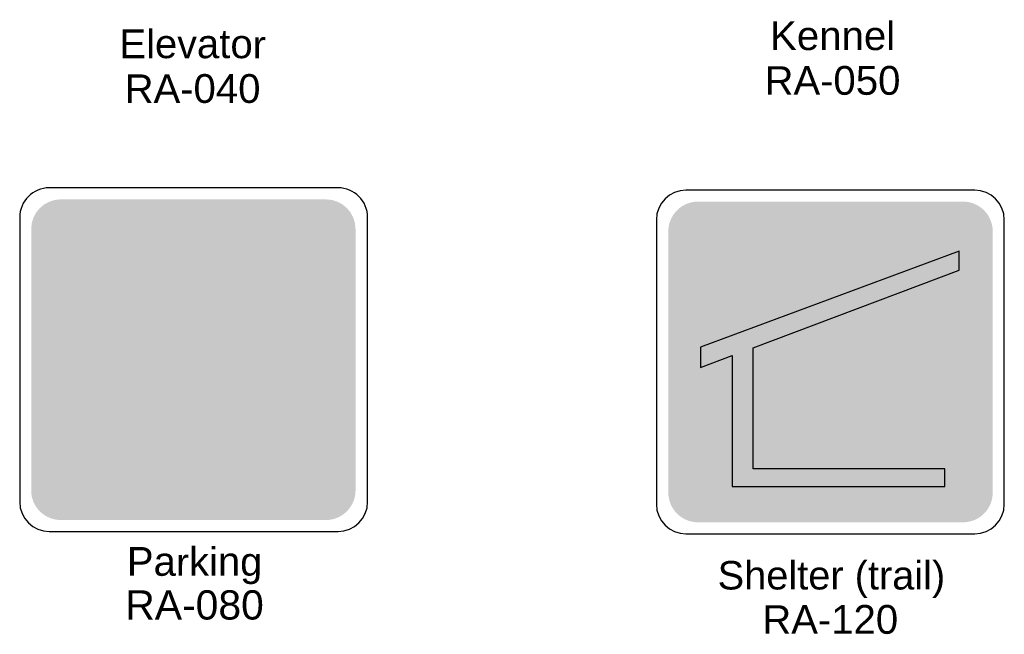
# Model space of a CAD drawing. Header units: feet. Extents: x 0.6 to 7.7, y 0 to 10.2.
# Tile 2 of 5: x 1.3 to 4.7, y 6 to 8.1. Entities that reach past the tile are written whole.
import ezdxf
from ezdxf.enums import TextEntityAlignment as Align

# ---------------------------------------------------------------- set-up
doc = ezdxf.new("R2010")
doc.units = ezdxf.units.FT
doc.header["$MEASUREMENT"] = 0
doc.layers.add('Sign', color=7, linetype='Continuous')
doc.styles.add('ARIAL', font='arial.ttf')

msp = doc.modelspace()

# ---------------------------------------------------------------- hatches: boundary and pattern name
at = {"layer": 'Sign', "true_color": 0x8e4700}
h = msp.add_hatch(color=34, dxfattribs=at)
edge = h.paths.add_edge_path(flags=0)
edge.add_spline(control_points=[(1.4089, 7.5083), (1.4089, 7.5083), (2.3313, 7.5083), (2.3313, 7.5083), (2.3882, 7.5083), (2.4344, 7.4622), (2.4344, 7.4053), (2.4344, 7.4053), (2.4344, 6.4962), (2.4344, 6.4962), (2.4344, 6.4393), (2.3882, 6.3931), (2.3313, 6.3931), (2.3313, 6.3931), (1.4089, 6.3931), (1.4089, 6.3931), (1.352, 6.3931), (1.3058, 6.4393), (1.3058, 6.4962), (1.3058, 6.4962), (1.3058, 7.4053), (1.3058, 7.4053), (1.3058, 7.4622), (1.352, 7.5083), (1.4089, 7.5083)], knot_values=[0, 0, 0, 0, 1, 1, 1, 2, 2, 2, 3, 3, 3, 4, 4, 4, 5, 5, 5, 6, 6, 6, 7, 7, 7, 8, 8, 8, 8], degree=3, periodic=0)
h = msp.add_hatch(color=34, dxfattribs=at)
edge = h.paths.add_edge_path(flags=0)
edge.add_spline(control_points=[(3.6259, 7.5005), (3.6259, 7.5005), (4.5483, 7.5005), (4.5483, 7.5005), (4.6052, 7.5005), (4.6514, 7.4543), (4.6514, 7.3974), (4.6514, 7.3974), (4.6514, 6.4883), (4.6514, 6.4883), (4.6514, 6.4314), (4.6052, 6.3852), (4.5483, 6.3852), (4.5483, 6.3852), (3.6259, 6.3852), (3.6259, 6.3852), (3.569, 6.3852), (3.5228, 6.4314), (3.5228, 6.4883), (3.5228, 6.4883), (3.5228, 7.3974), (3.5228, 7.3974), (3.5228, 7.4543), (3.569, 7.5005), (3.6259, 7.5005)], knot_values=[0, 0, 0, 0, 1, 1, 1, 2, 2, 2, 3, 3, 3, 4, 4, 4, 5, 5, 5, 6, 6, 6, 7, 7, 7, 8, 8, 8, 8], degree=3, periodic=0)
at = {"layer": 'Sign', "true_color": 0xffffff}
h = msp.add_hatch(color=7, dxfattribs=at)
edge = h.paths.add_edge_path(flags=0)
edge.add_spline(control_points=[(1.7858, 6.9064), (1.7858, 6.9064), (1.9025, 6.9064), (1.9025, 6.9064), (2.058, 6.9064), (2.1316, 6.9175), (2.19, 6.9522), (2.2539, 6.9911), (2.2928, 7.0633), (2.2928, 7.148), (2.2928, 7.23), (2.2594, 7.2966), (2.1969, 7.3383), (2.1344, 7.3814), (2.0483, 7.3994), (1.9205, 7.3994), (1.9205, 7.3994), (1.4386, 7.3994), (1.4386, 7.3994), (1.4386, 7.3994), (1.4386, 7.2966), (1.4386, 7.2966), (1.4386, 7.2966), (1.4886, 7.2966), (1.4886, 7.2966), (1.5636, 7.2966), (1.5719, 7.2897), (1.5719, 7.2147), (1.5719, 7.2147), (1.5719, 6.6841), (1.5719, 6.6841), (1.5719, 6.6105), (1.5636, 6.6022), (1.4886, 6.6022), (1.4886, 6.6022), (1.4386, 6.6022), (1.4386, 6.6022), (1.4386, 6.6022), (1.4386, 6.4994), (1.4386, 6.4994), (1.4386, 6.4994), (1.9289, 6.4994), (1.9289, 6.4994), (1.9289, 6.4994), (1.9289, 6.6022), (1.9289, 6.6022), (1.9289, 6.6022), (1.8691, 6.6022), (1.8691, 6.6022), (1.7928, 6.6022), (1.7858, 6.6105), (1.7858, 6.6841), (1.7858, 6.6841), (1.7858, 6.9064), (1.7858, 6.9064)], knot_values=[0, 0, 0, 0, 1, 1, 1, 2, 2, 2, 3, 3, 3, 4, 4, 4, 5, 5, 5, 6, 6, 6, 7, 7, 7, 8, 8, 8, 9, 9, 9, 10, 10, 10, 11, 11, 11, 12, 12, 12, 13, 13, 13, 14, 14, 14, 15, 15, 15, 16, 16, 16, 17, 17, 17, 18, 18, 18, 18], degree=3, periodic=0)
edge = h.paths.add_edge_path(flags=0)
edge.add_spline(control_points=[(1.7858, 7.0077), (1.7858, 7.0077), (1.7858, 7.2966), (1.7858, 7.2966), (1.7858, 7.2966), (1.8594, 7.2966), (1.8594, 7.2966), (1.9358, 7.2966), (1.9636, 7.2939), (1.9914, 7.2855), (2.0428, 7.2675), (2.0705, 7.2202), (2.0705, 7.1536), (2.0705, 7.1064), (2.0553, 7.0675), (2.0289, 7.0452), (1.9997, 7.0175), (1.9566, 7.0077), (1.8691, 7.0077)], knot_values=[0, 0, 0, 0, 1, 1, 1, 2, 2, 2, 3, 3, 3, 4, 4, 4, 5, 5, 5, 6, 6, 6, 6], degree=3, periodic=0)
edge.add_line((1.8691, 7.0077), (1.7858, 7.0077))
h = msp.add_hatch(color=7, dxfattribs=at)
edge = h.paths.add_edge_path(flags=0)
edge.add_spline(control_points=[(3.6348, 6.9945), (3.6348, 6.9945), (4.5348, 7.3278), (4.5348, 7.3278), (4.5348, 7.3278), (4.5348, 7.2625), (4.5348, 7.2625), (4.5348, 7.2625), (3.8182, 6.9917), (3.8182, 6.9917), (3.8182, 6.9917), (3.8182, 6.5709), (3.8182, 6.5709), (3.8182, 6.5709), (4.4848, 6.5709), (4.4848, 6.5709), (4.4848, 6.5709), (4.4848, 6.5098), (4.4848, 6.5098), (4.4848, 6.5098), (3.7446, 6.5098), (3.7446, 6.5098), (3.7446, 6.5098), (3.7446, 6.9653), (3.7446, 6.9653), (3.7446, 6.9653), (3.6348, 6.9236), (3.6348, 6.9236), (3.6348, 6.9236), (3.6348, 6.9959), (3.6348, 6.9945)], knot_values=[0, 0, 0, 0, 1, 1, 1, 2, 2, 2, 3, 3, 3, 4, 4, 4, 5, 5, 5, 6, 6, 6, 7, 7, 7, 8, 8, 8, 9, 9, 9, 10, 10, 10, 10], degree=3, periodic=0)

# ---------------------------------------------------------------- linework, layer by layer
at = {"layer": 'Sign', "color": 18, "lineweight": -3, "true_color": 0x000000}
for points in [[(1.3689, 7.5485), (1.3689, 7.5485), (2.3734, 7.5485), (2.3734, 7.5485), (2.4303, 7.5485), (2.4765, 7.5023), (2.4765, 7.4454), (2.4765, 7.4454), (2.4765, 6.456), (2.4765, 6.456), (2.4765, 6.3991), (2.4303, 6.353), (2.3734, 6.353), (2.3734, 6.353), (1.3689, 6.353), (1.3689, 6.353), (1.312, 6.353), (1.2658, 6.3991), (1.2658, 6.456), (1.2658, 6.456), (1.2658, 7.4454), (1.2658, 7.4454), (1.2658, 7.5023), (1.312, 7.5485), (1.3689, 7.5485)], [(3.5841, 7.5406), (3.5841, 7.5406), (4.5887, 7.5406), (4.5887, 7.5406), (4.6456, 7.5406), (4.6917, 7.4944), (4.6917, 7.4376), (4.6917, 7.4376), (4.6917, 6.4482), (4.6917, 6.4482), (4.6917, 6.3913), (4.6456, 6.3451), (4.5887, 6.3451), (4.5887, 6.3451), (3.5841, 6.3451), (3.5841, 6.3451), (3.5273, 6.3451), (3.4811, 6.3913), (3.4811, 6.4482), (3.4811, 6.4482), (3.4811, 7.4376), (3.4811, 7.4376), (3.4811, 7.4944), (3.5273, 7.5406), (3.5841, 7.5406)]]:
    msp.add_open_spline(points, degree=3, knots=[0, 0, 0, 0, 1, 1, 1, 2, 2, 2, 3, 3, 3, 4, 4, 4, 5, 5, 5, 6, 6, 6, 7, 7, 7, 8, 8, 8, 8], dxfattribs=at)
at = {"layer": 'Sign', "color": 7, "lineweight": -3, "true_color": 0xffffff}
msp.add_open_spline([(3.6348, 6.9945), (3.6348, 6.9945), (4.5348, 7.3278), (4.5348, 7.3278), (4.5348, 7.3278), (4.5348, 7.2625), (4.5348, 7.2625), (4.5348, 7.2625), (3.8182, 6.9917), (3.8182, 6.9917), (3.8182, 6.9917), (3.8182, 6.5709), (3.8182, 6.5709), (3.8182, 6.5709), (4.4848, 6.5709), (4.4848, 6.5709), (4.4848, 6.5709), (4.4848, 6.5098), (4.4848, 6.5098), (4.4848, 6.5098), (3.7446, 6.5098), (3.7446, 6.5098), (3.7446, 6.5098), (3.7446, 6.9653), (3.7446, 6.9653), (3.7446, 6.9653), (3.6348, 6.9236), (3.6348, 6.9236), (3.6348, 6.9236), (3.6348, 6.9959), (3.6348, 6.9945)], degree=3, knots=[0, 0, 0, 0, 1, 1, 1, 2, 2, 2, 3, 3, 3, 4, 4, 4, 5, 5, 5, 6, 6, 6, 7, 7, 7, 8, 8, 8, 9, 9, 9, 10, 10, 10, 10], dxfattribs=at)

# ---------------------------------------------------------------- texts
at = {"layer": 'Sign', "color": 18, "true_color": 0x000000, "style": 'ARIAL'}
for s, height, p, p2 in [('K', 0.0999, (3.8769, 8.0275), (3.97, 8.0275)), ('E', 0.0999, (1.6128, 7.9993), (1.7059, 7.9993)), ('e', 0.1001, (3.97, 8.0275), (4.0477, 8.0275)), ('n', 0.1001, (4.0477, 8.0275), (4.1255, 8.0275)), ('n', 0.1001, (4.1255, 8.0275), (4.2033, 8.0275)), ('e', 0.1001, (4.2033, 8.0275), (4.2811, 8.0275)), ('l', 0.0984, (4.2811, 8.0275), (4.3116, 8.0275)), ('l', 0.0984, (1.7059, 7.9993), (1.7365, 7.9993)), ('e', 0.1001, (1.7365, 7.9993), (1.8142, 7.9993)), ('v', 0.0974, (1.8142, 7.9993), (1.8823, 7.9993)), ('a', 0.1001, (1.8823, 7.9993), (1.9601, 7.9993)), ('t', 0.1002, (1.9601, 7.9993), (1.999, 7.9993)), ('o', 0.1001, (1.999, 7.9993), (2.0767, 7.9993)), ('r', 0.0946, (2.0767, 7.9993), (2.1226, 7.9993)), ('R', 0.0991, (3.8582, 7.872), (3.9582, 7.872)), ('A', 0.0996, (3.9582, 7.872), (4.0512, 7.872)), ('R', 0.0991, (1.6316, 7.8437), (1.7316, 7.8437)), ('A', 0.0996, (1.7316, 7.8437), (1.8246, 7.8437)), ('0', 0.1001, (1.8705, 7.8437), (1.9483, 7.8437)), ('0', 0.1001, (2.026, 7.8437), (2.1038, 7.8437)), ('0', 0.1001, (4.097, 7.872), (4.1748, 7.872)), ('5', 0.1001, (4.1748, 7.872), (4.2526, 7.872)), ('0', 0.1001, (4.2526, 7.872), (4.3304, 7.872)), ('4', 0.1001, (1.9483, 7.8437), (2.026, 7.8437)), ('-', 0.0985, (1.8246, 7.8437), (1.8705, 7.8437)), ('-', 0.0985, (4.0512, 7.872), (4.097, 7.872)), ('P', 0.0999, (1.6386, 6.1992), (1.7317, 6.1992)), ('a', 0.1001, (1.7317, 6.1992), (1.8095, 6.1992)), ('k', 0.0994, (1.8553, 6.1992), (1.9248, 6.1992)), ('i', 0.0984, (1.9248, 6.1992), (1.9553, 6.1992)), ('n', 0.1001, (1.9553, 6.1992), (2.0331, 6.1992)), ('g', 0.0983, (2.0331, 6.1992), (2.1095, 6.1992)), ('r', 0.0946, (1.8095, 6.1992), (1.8553, 6.1992)), ('Shelter (trail)', 0.099027, (3.6943, 6.1515), (4.4861, 6.1515)), ('RA-080', 0.10173, (1.6333, 6.047), (2.1152, 6.047)), ('R', 0.0991, (3.8503, 5.9975), (3.9503, 5.9975)), ('A', 0.0996, (3.9503, 5.9975), (4.0434, 5.9975)), ('1', 0.1001, (4.0892, 5.9975), (4.167, 5.9975)), ('2', 0.1001, (4.167, 5.9975), (4.2447, 5.9975)), ('0', 0.1001, (4.2447, 5.9975), (4.3225, 5.9975)), ('-', 0.0985, (4.0434, 5.9975), (4.0892, 5.9975))]:
    msp.add_text(s, height=height, dxfattribs=at).set_placement(p, p2, align=Align.ALIGNED)

doc.saveas('drawing.dxf')
